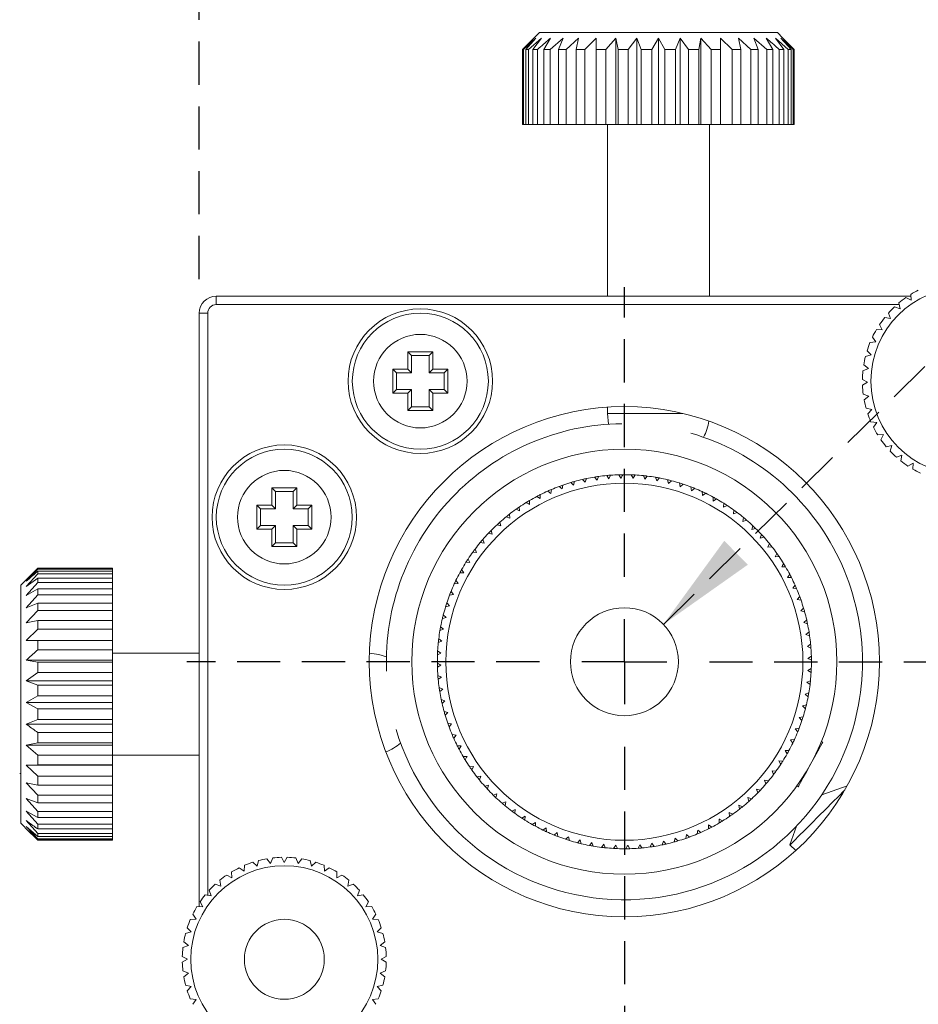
# Model space of a CAD drawing. Header units: millimetres. Extents: x 5 to 297, y 5 to 205.
# Tile 13 of 29: x 76 to 103, y 147 to 176. Entities that reach past the tile are written whole.
import ezdxf

# ---------------------------------------------------------------- set-up
doc = ezdxf.new("R2010")
doc.units = ezdxf.units.MM
doc.linetypes.add('HIDDEN', pattern=[1.905, 1.27, -0.635])
doc.layers.add('VM_VU04', color=7, linetype='HIDDEN')
doc.styles.add('SLDTEXTSTYLE0', font='TXT', dxfattribs={"width": 0.7})
doc.dimstyles.new('SLDDIMSTYLE0', dxfattribs={"dimtxt": 3.5, "dimasz": 3, "dimexe": 0, "dimexo": 0.0625, "dimgap": 0.875, "dimtad": 1, "dimlfac": 2, "dimrnd": 1e-09, "dimzin": 12, "dimdsep": 46, "dimtxsty": 'SLDTEXTSTYLE0', "dimsah": 1, "dimcen": 0.09, "dimadec": 0, "dimazin": 3, "dimtfac": 1, "dimtofl": 0, "dimtmove": 0, "dimatfit": 3, "dimfxl": 0, "dimfrac": 2, "dimtolj": 1, "dimtzin": 12, "dimarcsym": 0})
doc.dimstyles.new('SLDDIMSTYLE1', dxfattribs={"dimtxt": 0, "dimasz": 3, "dimexe": 0, "dimexo": 0.0625, "dimgap": 0, "dimtad": 0, "dimtih": 1, "dimtoh": 1, "dimdec": 0, "dimrnd": 1e-09, "dimzin": 0, "dimdsep": 46, "dimtxsty": 'Standard', "dimsah": 1, "dimcen": 0.09, "dimadec": 0, "dimazin": 0, "dimtfac": 3, "dimtdec": 0, "dimtofl": 0, "dimtmove": 0, "dimatfit": 3, "dimfxl": 0, "dimfrac": 2, "dimtolj": 1, "dimtzin": 0, "dimarcsym": 0})

# ---------------------------------------------------------------- blocks, each defined once
blk = doc.blocks.new('_D_6')
at = {"layer": 'VM_VU04'}
for p, q in [((81.505, 168.188), (81.505, 180.766)), ((106.505, 168.188), (106.505, 180.766)), ((81.505, 179.766), (106.505, 179.766))]:
    blk.add_line(p, q, dxfattribs=at)
for points in [[(81.505, 179.766), (84.505, 179.266), (84.505, 180.266)], [(106.505, 179.766), (103.505, 180.266), (103.505, 179.266)]]:
    blk.add_solid(points, dxfattribs=at)
at = {"layer": 'VM_VU04', "insert": (90.473, 184.278, 12.066), "char_height": 3.5, "attachment_point": 1, "style": 'SLDTEXTSTYLE0'}
blk.add_mtext('50', dxfattribs=at)
blk = doc.blocks.new('SW_CENTERMARKSYMBOL_0')
at = {"layer": 'VM_VU04', "color": 0}
for p, q in [((0, 2.5), (0, 11.009)), ((0, 0), (0, 1.25)), ((-2.5, 0), (-12.866, 0)), ((0, 0), (-1.25, 0)), ((0, 0), (0, -1.25)), ((0, 0), (1.25, 0)), ((2.5, 0), (12.903, 0)), ((0, -2.5), (0, -11.92))]:
    blk.add_line(p, q, dxfattribs=at)

msp = doc.modelspace()

# ---------------------------------------------------------------- linework, layer by layer
at = {"color": 7, "linetype": 'Continuous', "lineweight": 15}
for p, q in [((91.0093, 174.9376), (91.3435, 175.2765)), ((91.3991, 175.2765), (91.0364, 174.9376)), ((91.1035, 174.9376), (91.3991, 175.2765)), ((91.5643, 175.2765), (91.1842, 174.9376)), ((91.3162, 174.9376), (91.5643, 175.2765)), ((91.5046, 175.4376), (91.3435, 175.2765)), ((91.5046, 175.4376), (95.0046, 175.4376)), ((91.641, 174.9376), (91.834, 175.2765)), ((92.2, 175.2765), (91.8199, 174.9376)), ((92.068, 174.9376), (92.2, 175.2765)), ((92.6513, 175.2765), (92.2886, 174.9376)), ((92.5843, 174.9376), (92.6513, 175.2765)), ((93.1741, 175.2765), (92.8398, 174.9376)), ((93.7524, 175.2765), (93.4568, 174.9376)), ((93.8195, 174.9376), (93.7524, 175.2765)), ((93.7524, 172.7376), (93.7524, 175.2765)), ((94.3689, 175.2765), (94.1208, 174.9376)), ((94.5009, 174.9376), (94.3689, 175.2765)), ((94.3689, 172.7376), (94.3689, 175.2765)), ((95.0046, 175.2765), (94.8116, 174.9376)), ((95.0046, 175.4376), (98.5046, 175.4376)), ((95.1976, 174.9376), (95.0046, 175.2765)), ((95.0046, 172.7376), (95.0046, 175.2765)), ((95.6403, 175.2765), (95.5083, 174.9376)), ((95.8884, 174.9376), (95.6403, 175.2765)), ((95.6403, 172.7376), (95.6403, 175.2765)), ((96.2568, 175.2765), (96.1897, 174.9376)), ((96.5524, 174.9376), (96.2568, 175.2765)), ((96.2568, 172.7376), (96.2568, 175.2765)), ((97.1694, 174.9376), (96.8351, 175.2765)), ((97.7206, 174.9376), (97.3579, 175.2765)), ((97.3579, 175.2765), (97.4249, 174.9376)), ((98.1893, 174.9376), (97.8092, 175.2765)), ((97.8092, 175.2765), (97.9412, 174.9376)), ((98.1752, 175.2765), (98.3682, 174.9376)), ((98.825, 174.9376), (98.4449, 175.2765)), ((98.4449, 175.2765), (98.693, 174.9376)), ((98.6657, 175.2765), (98.5046, 175.4376)), ((98.6101, 175.2765), (98.9057, 174.9376)), ((98.9728, 174.9376), (98.6101, 175.2765)), ((98.6657, 175.2765), (98.9999, 174.9376)), ((91.0364, 174.9376), (91.0093, 174.9376)), ((91.0093, 172.7376), (91.0093, 174.9376)), ((91.0364, 174.9376), (91.0364, 172.7376)), ((91.1842, 174.9376), (91.1035, 174.9376)), ((91.1035, 172.7376), (91.1035, 174.9376)), ((91.1842, 174.9376), (91.1842, 172.7376)), ((91.448, 174.9376), (91.3162, 174.9376)), ((91.3162, 172.7376), (91.3162, 174.9376)), ((91.448, 174.9376), (91.448, 172.7376)), ((91.8199, 174.9376), (91.641, 174.9376)), ((91.641, 172.7376), (91.641, 174.9376)), ((91.8199, 174.9376), (91.8199, 172.7376)), ((92.2886, 174.9376), (92.068, 174.9376)), ((92.068, 172.7376), (92.068, 174.9376)), ((92.2886, 174.9376), (92.2886, 172.7376)), ((92.8398, 174.9376), (92.5843, 174.9376)), ((92.5843, 172.7376), (92.5843, 174.9376)), ((92.8398, 174.9376), (92.8398, 172.7376)), ((93.4568, 174.9376), (93.1741, 174.9376)), ((93.1741, 172.7376), (93.1741, 174.9376)), ((93.4568, 174.9376), (93.4568, 172.7376)), ((94.1208, 174.9376), (93.8195, 174.9376)), ((93.8195, 172.7376), (93.8195, 174.9376)), ((94.1208, 174.9376), (94.1208, 172.7376)), ((94.8116, 174.9376), (94.5009, 174.9376)), ((94.5009, 172.7376), (94.5009, 174.9376)), ((94.8116, 174.9376), (94.8116, 172.7376)), ((95.5083, 174.9376), (95.1976, 174.9376)), ((95.1976, 172.7376), (95.1976, 174.9376)), ((95.5083, 174.9376), (95.5083, 172.7376)), ((96.1897, 174.9376), (95.8884, 174.9376)), ((95.8884, 172.7376), (95.8884, 174.9376)), ((96.1897, 174.9376), (96.1897, 172.7376)), ((96.8351, 174.9376), (96.5524, 174.9376)), ((96.5524, 172.7376), (96.5524, 174.9376)), ((96.8351, 174.9376), (96.8351, 172.7376)), ((97.4249, 174.9376), (97.1694, 174.9376)), ((97.1694, 172.7376), (97.1694, 174.9376)), ((97.4249, 174.9376), (97.4249, 172.7376)), ((97.9412, 174.9376), (97.7206, 174.9376)), ((97.7206, 172.7376), (97.7206, 174.9376)), ((97.9412, 174.9376), (97.9412, 172.7376)), ((98.3682, 174.9376), (98.1893, 174.9376)), ((98.1893, 172.7376), (98.1893, 174.9376)), ((98.3682, 174.9376), (98.3682, 172.7376)), ((98.693, 174.9376), (98.5612, 174.9376)), ((98.5612, 172.7376), (98.5612, 174.9376)), ((98.693, 174.9376), (98.693, 172.7376)), ((98.9057, 174.9376), (98.825, 174.9376)), ((98.825, 172.7376), (98.825, 174.9376)), ((98.9057, 174.9376), (98.9057, 172.7376)), ((98.9999, 174.9376), (98.9728, 174.9376)), ((98.9728, 172.7376), (98.9728, 174.9376)), ((98.9999, 174.9376), (98.9999, 172.7376)), ((91.0093, 172.7376), (91.0364, 172.7376)), ((91.1035, 172.7376), (91.0364, 172.7376)), ((91.1035, 172.7376), (91.1842, 172.7376)), ((91.3162, 172.7376), (91.1842, 172.7376)), ((91.3162, 172.7376), (91.448, 172.7376)), ((91.641, 172.7376), (91.448, 172.7376)), ((91.641, 172.7376), (91.8199, 172.7376)), ((92.068, 172.7376), (91.8199, 172.7376)), ((92.068, 172.7376), (92.2886, 172.7376)), ((92.5843, 172.7376), (92.2886, 172.7376)), ((92.5843, 172.7376), (92.8398, 172.7376)), ((93.1741, 172.7376), (92.8398, 172.7376)), ((93.1741, 172.7376), (93.4568, 172.7376)), ((93.7524, 172.7376), (93.4568, 172.7376)), ((93.5046, 172.7376), (93.5046, 167.6876)), ((93.8195, 172.7376), (93.7524, 172.7376)), ((93.8195, 172.7376), (94.1208, 172.7376)), ((94.3689, 172.7376), (94.1208, 172.7376)), ((94.5009, 172.7376), (94.3689, 172.7376)), ((94.5009, 172.7376), (94.8116, 172.7376)), ((95.0046, 172.7376), (94.8116, 172.7376)), ((95.1976, 172.7376), (95.0046, 172.7376)), ((95.1976, 172.7376), (95.5083, 172.7376)), ((95.6403, 172.7376), (95.5083, 172.7376)), ((95.8884, 172.7376), (95.6403, 172.7376)), ((95.8884, 172.7376), (96.1897, 172.7376)), ((96.2568, 172.7376), (96.1897, 172.7376)), ((96.5524, 172.7376), (96.2568, 172.7376)), ((96.5046, 167.6876), (96.5046, 172.7376)), ((96.5524, 172.7376), (96.8351, 172.7376)), ((97.1694, 172.7376), (96.8351, 172.7376)), ((97.1694, 172.7376), (97.4249, 172.7376)), ((97.7206, 172.7376), (97.4249, 172.7376)), ((97.7206, 172.7376), (97.9412, 172.7376)), ((98.1893, 172.7376), (97.9412, 172.7376)), ((98.1893, 172.7376), (98.3682, 172.7376)), ((98.5612, 172.7376), (98.3682, 172.7376)), ((98.5612, 172.7376), (98.693, 172.7376)), ((98.825, 172.7376), (98.693, 172.7376)), ((98.825, 172.7376), (98.9057, 172.7376)), ((98.9728, 172.7376), (98.9057, 172.7376)), ((98.9728, 172.7376), (98.9999, 172.7376)), ((82.0046, 167.6876), (82.0046, 167.4376)), ((82.0046, 167.6876), (102.4273, 167.6876)), ((102.281, 167.6431), (102.4346, 167.5662)), ((102.4346, 167.5662), (102.4243, 167.7377)), ((101.9491, 167.3728), (102.1121, 167.3186)), ((102.1121, 167.3186), (102.0775, 167.4868)), ((81.5046, 167.1876), (81.7546, 167.1876)), ((81.5046, 149.7333), (81.5046, 167.1876)), ((101.659, 167.058), (101.8281, 167.0276)), ((101.8281, 167.0276), (101.7699, 167.1892)), ((101.5884, 166.6991), (101.5078, 166.8508)), ((101.3979, 166.3398), (101.2965, 166.4785)), ((101.4167, 166.7052), (101.5884, 166.6991)), ((101.2271, 166.3214), (101.3979, 166.3398)), ((87.6354, 166.0489), (87.6354, 165.5414)), ((88.3738, 166.0489), (87.6354, 166.0489)), ((87.7417, 165.9426), (87.6354, 166.0489)), ((88.2675, 165.9426), (87.7417, 165.9426)), ((87.7417, 165.9426), (87.7417, 165.4352)), ((88.2675, 165.9426), (88.3738, 166.0489)), ((88.2675, 165.4352), (88.2675, 165.9426)), ((88.3738, 165.5414), (88.3738, 166.0489)), ((101.094, 165.9146), (101.2604, 165.9571)), ((101.2604, 165.9571), (101.1404, 166.08)), ((101.1789, 165.5588), (101.0425, 165.6633)), ((87.6354, 165.5414), (87.1975, 165.5414)), ((87.1975, 165.5414), (87.1975, 164.8338)), ((87.3037, 165.4352), (87.1975, 165.5414)), ((87.7417, 165.4352), (87.3037, 165.4352)), ((87.3037, 165.4352), (87.3037, 164.9401)), ((87.7417, 165.4352), (87.6354, 165.5414)), ((88.2675, 165.4352), (88.3738, 165.5414)), ((88.7055, 165.4352), (88.2675, 165.4352)), ((88.8117, 165.5414), (88.3738, 165.5414)), ((88.7055, 165.4352), (88.8117, 165.5414)), ((88.7055, 164.9401), (88.7055, 165.4352)), ((88.8117, 164.8338), (88.8117, 165.5414)), ((101.0202, 165.493), (101.1789, 165.5588)), ((101.1548, 165.1528), (101.005, 165.2369)), ((101.0071, 165.0651), (101.1548, 165.1528)), ((87.3037, 164.9401), (87.1975, 164.8338)), ((87.1975, 164.8338), (87.6354, 164.8338)), ((87.3037, 164.9401), (87.7417, 164.9401)), ((87.7417, 164.9401), (87.6354, 164.8338)), ((87.6354, 164.8338), (87.6354, 164.3264)), ((87.7417, 164.9401), (87.7417, 164.4327)), ((88.2675, 164.9401), (88.3738, 164.8338)), ((88.2675, 164.9401), (88.7055, 164.9401)), ((88.2675, 164.4327), (88.2675, 164.9401)), ((88.3738, 164.3264), (88.3738, 164.8338)), ((88.3738, 164.8338), (88.8117, 164.8338)), ((88.7055, 164.9401), (88.8117, 164.8338)), ((101.1888, 164.7476), (101.0285, 164.8095)), ((101.055, 164.6398), (101.1888, 164.7476)), ((87.7417, 164.4327), (87.6354, 164.3264)), ((87.6354, 164.3264), (88.3738, 164.3264)), ((87.7417, 164.4327), (88.2675, 164.4327)), ((88.2675, 164.4327), (88.3738, 164.3264)), ((93.5046, 164.421), (93.5046, 164.2376)), ((93.5046, 164.2376), (93.5382, 163.9221)), ((101.2801, 164.3514), (101.1126, 164.3898)), ((101.163, 164.2256), (101.2801, 164.3514)), ((101.4268, 163.9721), (101.2556, 163.9864)), ((101.3289, 163.831), (101.4268, 163.9721)), ((101.626, 163.6177), (101.4545, 163.6074)), ((101.5492, 163.464), (101.626, 163.6177)), ((101.8737, 163.2951), (101.7054, 163.2606)), ((101.8195, 163.1321), (101.8737, 163.2951)), ((102.1647, 163.0111), (102.003, 162.953)), ((102.1342, 162.8421), (102.1647, 163.0111)), ((102.4932, 162.7714), (102.3414, 162.6909)), ((102.4871, 162.5998), (102.4932, 162.7714)), ((93.8459, 162.4354), (93.9053, 162.3367)), ((94.2058, 162.434), (94.2586, 162.3317)), ((94.2586, 162.3317), (94.3208, 162.4285)), ((92.4284, 162.207), (92.5113, 162.1271)), ((92.5113, 162.1271), (92.539, 162.2388)), ((92.7764, 162.2988), (92.8539, 162.2136)), ((92.8539, 162.2136), (92.8889, 162.3233)), ((93.1297, 162.3676), (93.2014, 162.2776)), ((93.2014, 162.2776), (93.2435, 162.3847)), ((93.4867, 162.4132), (93.5524, 162.3187)), ((93.5524, 162.3187), (93.6014, 162.4228)), ((94.5649, 162.409), (94.6109, 162.3035)), ((94.6109, 162.3035), (94.6793, 162.3961)), ((94.9215, 162.3607), (94.9605, 162.2524)), ((94.9605, 162.2524), (95.0348, 162.3403)), ((95.2742, 162.2891), (95.3061, 162.1785)), ((95.3061, 162.1785), (95.386, 162.2613)), ((95.6215, 162.1946), (95.6461, 162.0821)), ((95.6461, 162.0821), (95.7312, 162.1596)), ((83.6354, 162.0489), (83.6354, 161.5414)), ((84.3738, 162.0489), (83.6354, 162.0489)), ((83.7417, 161.9426), (83.6354, 162.0489)), ((84.2675, 161.9426), (83.7417, 161.9426)), ((83.7417, 161.9426), (83.7417, 161.4352)), ((84.2675, 161.9426), (84.3738, 162.0489)), ((84.2675, 161.4352), (84.2675, 161.9426)), ((84.3738, 161.5414), (84.3738, 162.0489)), ((91.5276, 161.736), (91.533, 161.851)), ((91.7541, 161.9561), (91.8467, 161.8877)), ((91.8467, 161.8877), (91.8596, 162.0021)), ((92.0872, 162.0926), (92.1751, 162.0183)), ((92.1751, 162.0183), (92.1955, 162.1316)), ((95.9619, 162.0776), (95.979, 161.9637)), ((95.979, 161.9637), (96.069, 162.0355)), ((96.2939, 161.9386), (96.3035, 161.8239)), ((96.3035, 161.8239), (96.398, 161.8896)), ((91.2191, 161.5637), (91.2169, 161.6788)), ((91.4307, 161.7982), (91.5276, 161.736)), ((96.616, 161.7781), (96.6181, 161.663)), ((96.6181, 161.663), (96.7168, 161.7224)), ((96.927, 161.597), (96.9216, 161.482)), ((83.6354, 161.5414), (83.1975, 161.5414)), ((83.1975, 161.5414), (83.1975, 160.8338)), ((83.3037, 161.4352), (83.1975, 161.5414)), ((83.3037, 161.4352), (83.3037, 160.9401)), ((83.7417, 161.4352), (83.3037, 161.4352)), ((83.7417, 161.4352), (83.6354, 161.5414)), ((84.2675, 161.4352), (84.3738, 161.5414)), ((84.7055, 161.4352), (84.2675, 161.4352)), ((84.8117, 161.5414), (84.3738, 161.5414)), ((84.7055, 161.4352), (84.8117, 161.5414)), ((84.7055, 160.9401), (84.7055, 161.4352)), ((84.8117, 160.8338), (84.8117, 161.5414)), ((90.6391, 161.1606), (90.6219, 161.2744)), ((90.8183, 161.4207), (90.9225, 161.3717)), ((90.9225, 161.3717), (90.9128, 161.4864)), ((96.9216, 161.482), (97.0239, 161.5348)), ((97.2255, 161.3959), (97.2126, 161.2815)), ((97.2126, 161.2815), (97.3181, 161.3275)), ((90.3701, 160.9314), (90.3455, 161.0439)), ((90.5319, 161.2027), (90.6391, 161.1606)), ((97.5102, 161.1757), (97.4898, 161.0624)), ((97.4898, 161.0624), (97.5981, 161.1014)), ((83.3037, 160.9401), (83.1975, 160.8338)), ((83.1975, 160.8338), (83.6354, 160.8338)), ((83.3037, 160.9401), (83.7417, 160.9401)), ((83.7417, 160.9401), (83.6354, 160.8338)), ((83.6354, 160.8338), (83.6354, 160.3264)), ((83.7417, 160.9401), (83.7417, 160.4327)), ((84.2675, 160.9401), (84.3738, 160.8338)), ((84.2675, 160.9401), (84.7055, 160.9401)), ((84.2675, 160.4327), (84.2675, 160.9401)), ((84.3738, 160.3264), (84.3738, 160.8338)), ((84.3738, 160.8338), (84.8117, 160.8338)), ((84.7055, 160.9401), (84.8117, 160.8338)), ((90.0049, 160.7129), (90.1167, 160.6852)), ((90.1167, 160.6852), (90.0848, 160.7958)), ((90.2604, 160.9664), (90.3701, 160.9314)), ((97.7799, 160.9373), (97.7521, 160.8256)), ((97.7521, 160.8256), (97.8627, 160.8574)), ((83.7417, 160.4327), (83.6354, 160.3264)), ((83.7417, 160.4327), (84.2675, 160.4327)), ((84.2675, 160.4327), (84.3738, 160.3264)), ((89.7666, 160.4432), (89.8799, 160.4229)), ((89.8799, 160.4229), (89.8409, 160.5312)), ((98.0334, 160.6818), (97.9984, 160.5722)), ((97.9984, 160.5722), (98.1109, 160.5967)), ((98.2696, 160.4103), (98.2275, 160.3032)), ((83.6354, 160.3264), (84.3738, 160.3264)), ((89.5464, 160.1585), (89.6608, 160.1456)), ((89.6608, 160.1456), (89.6148, 160.2512)), ((98.2275, 160.3032), (98.3414, 160.3203)), ((98.4876, 160.1239), (98.4386, 160.0198)), ((89.3453, 159.8601), (89.4603, 159.8547)), ((89.4603, 159.8547), (89.4074, 159.9569)), ((98.4386, 160.0198), (98.5533, 160.0294)), ((76.7546, 159.6622), (76.4157, 159.3013)), ((76.5043, 159.4364), (76.7546, 159.6852)), ((76.7546, 159.6852), (76.7546, 159.6622)), ((76.7546, 159.6852), (78.9546, 159.6852)), ((78.9546, 159.6622), (76.7546, 159.6622)), ((76.7546, 159.6003), (76.7546, 159.5236)), ((76.7546, 159.6003), (78.9546, 159.6003)), ((78.9546, 159.6622), (78.9546, 159.6852)), ((78.9546, 159.6622), (78.9546, 159.6003)), ((78.9546, 159.5236), (78.9546, 159.6003)), ((89.1641, 159.5491), (89.2792, 159.5512)), ((89.2792, 159.5512), (89.2198, 159.6498)), ((98.6307, 159.7232), (98.7458, 159.7253)), ((76.5038, 159.4369), (76.2546, 159.1876)), ((76.7546, 159.5236), (76.4157, 159.1445)), ((76.4157, 159.1445), (76.7546, 159.3965)), ((76.7546, 159.2685), (76.4157, 158.8826)), ((78.9546, 159.5236), (76.7546, 159.5236)), ((76.7546, 159.3965), (76.7546, 159.2685)), ((76.7546, 159.3965), (78.9546, 159.3965)), ((78.9546, 159.2685), (76.7546, 159.2685)), ((78.9546, 159.5236), (78.9546, 159.3965)), ((78.9546, 159.2685), (78.9546, 159.3965)), ((78.9546, 159.2685), (78.9546, 159.08)), ((89.1184, 159.2365), (89.0527, 159.3311)), ((98.8652, 159.5115), (98.803, 159.4147)), ((98.803, 159.4147), (98.918, 159.4092)), ((76.2546, 152.1876), (76.2546, 159.1876)), ((76.4157, 158.8826), (76.7546, 159.08)), ((76.7546, 159.08), (76.7546, 158.9046)), ((76.7546, 159.08), (78.9546, 159.08)), ((78.9546, 158.9046), (78.9546, 159.08)), ((88.9785, 158.912), (88.9067, 159.0021)), ((89.0037, 159.2269), (89.1184, 159.2365)), ((99.0231, 159.1881), (98.9547, 159.0955)), ((98.9547, 159.0955), (99.0691, 159.0826)), ((76.7546, 158.9046), (76.4157, 158.5236)), ((76.4157, 158.5236), (76.7546, 158.6605)), ((78.9546, 158.9046), (76.7546, 158.9046)), ((76.7546, 158.6605), (76.7546, 158.4429)), ((76.7546, 158.6605), (78.9546, 158.6605)), ((78.9546, 158.9046), (78.9546, 158.6605)), ((78.9546, 158.4429), (78.9546, 158.6605)), ((88.8601, 158.5791), (88.7826, 158.6642)), ((88.8647, 158.8949), (88.9785, 158.912)), ((99.1595, 158.8551), (99.0852, 158.7671)), ((99.0852, 158.7671), (99.1985, 158.7468)), ((76.7546, 158.4429), (76.4157, 158.0785)), ((78.9546, 158.4429), (76.7546, 158.4429)), ((78.9546, 158.4429), (78.9546, 158.1506)), ((88.7476, 158.5546), (88.8601, 158.5791)), ((99.2739, 158.5138), (99.194, 158.4309)), ((99.194, 158.4309), (99.3057, 158.4032)), ((76.4157, 158.0785), (76.7546, 158.1506)), ((76.7546, 158.1506), (76.7546, 157.8975)), ((76.7546, 158.1506), (78.9546, 158.1506)), ((78.9546, 157.8975), (78.9546, 158.1506)), ((88.6531, 158.2073), (88.7638, 158.2391)), ((88.7638, 158.2391), (88.6809, 158.319)), ((99.3657, 158.1658), (99.2806, 158.0883)), ((99.2806, 158.0883), (99.3902, 158.0533)), ((76.7546, 157.8975), (76.4157, 157.5607)), ((78.9546, 157.8975), (76.7546, 157.8975)), ((78.9546, 157.8975), (78.9546, 157.5659)), ((88.5816, 157.8546), (88.6899, 157.8936)), ((88.6899, 157.8936), (88.6019, 157.9679)), ((99.4346, 157.8126), (99.3445, 157.7408)), ((76.4157, 157.5607), (76.7546, 157.5659)), ((76.7546, 157.5659), (76.7546, 157.285)), ((76.7546, 157.5659), (78.9546, 157.5659)), ((78.9546, 157.285), (78.9546, 157.5659)), ((88.5332, 157.4979), (88.6387, 157.5439)), ((88.6387, 157.5439), (88.5461, 157.6123)), ((99.3445, 157.7408), (99.4517, 157.6987)), ((78.9546, 157.285), (76.7546, 157.285)), ((78.9546, 157.285), (78.9546, 156.986)), ((88.6106, 157.1917), (88.5137, 157.2539)), ((99.4802, 157.4556), (99.3856, 157.3898)), ((99.3856, 157.3898), (99.4898, 157.3408)), ((76.4157, 156.986), (76.7546, 156.9241)), ((78.9546, 156.986), (76.4157, 156.986)), ((76.7546, 156.9241), (76.7546, 156.6239)), ((76.7546, 156.9241), (78.9546, 156.9241)), ((81.5046, 157.1876), (78.9546, 157.1876)), ((78.9546, 156.986), (78.9546, 156.9241)), ((78.9546, 156.6239), (78.9546, 156.9241)), ((88.5083, 157.1389), (88.6106, 157.1917)), ((99.5023, 157.0963), (99.4037, 157.0369)), ((88.5069, 156.779), (88.6055, 156.8383)), ((99.5009, 156.7364), (99.3986, 156.6836)), ((99.3986, 156.6836), (99.4955, 156.6214)), ((76.7546, 156.6239), (76.4157, 156.3718)), ((76.4157, 156.3718), (76.7546, 156.2447)), ((78.9546, 156.3718), (76.4157, 156.3718)), ((78.9546, 156.6239), (76.7546, 156.6239)), ((78.9546, 156.6239), (78.9546, 156.3718)), ((78.9546, 156.3718), (78.9546, 156.2447)), ((88.6236, 156.4854), (88.5194, 156.5345)), ((88.529, 156.4197), (88.6236, 156.4854)), ((99.476, 156.3774), (99.3705, 156.3314)), ((76.7546, 156.2447), (76.7546, 155.9344)), ((76.7546, 156.2447), (78.9546, 156.2447)), ((78.9546, 155.9344), (78.9546, 156.2447)), ((88.6647, 156.1345), (88.5575, 156.1766)), ((88.5746, 156.0627), (88.6647, 156.1345)), ((99.3705, 156.3314), (99.4631, 156.263)), ((76.7546, 155.9344), (76.4157, 155.7369)), ((78.9546, 155.9344), (76.7546, 155.9344)), ((78.9546, 155.9344), (78.9546, 155.7369)), ((88.7286, 155.7869), (88.619, 155.8219)), ((88.6435, 155.7095), (88.7286, 155.7869)), ((99.4276, 156.0207), (99.3193, 155.9817)), ((99.3193, 155.9817), (99.4072, 155.9074)), ((76.4157, 155.7369), (76.7546, 155.5484)), ((78.9546, 155.7369), (76.4157, 155.7369)), ((76.7546, 155.5484), (76.7546, 155.2373)), ((76.7546, 155.5484), (78.9546, 155.5484)), ((78.9546, 155.7369), (78.9546, 155.5484)), ((78.9546, 155.2373), (78.9546, 155.5484)), ((99.356, 155.668), (99.2454, 155.6362)), ((99.2454, 155.6362), (99.3283, 155.5563)), ((76.7546, 155.2373), (76.4157, 155.1005)), ((78.9546, 155.2373), (76.7546, 155.2373)), ((78.9546, 155.2373), (78.9546, 155.1005)), ((88.8152, 155.4443), (88.7035, 155.4721)), ((88.7353, 155.3615), (88.8152, 155.4443)), ((99.2616, 155.3207), (99.1491, 155.2962)), ((99.1491, 155.2962), (99.2266, 155.211)), ((78.9546, 155.1005), (76.4157, 155.1005)), ((78.9546, 155.1005), (78.9546, 154.8564)), ((88.924, 155.1081), (88.8107, 155.1285)), ((88.8497, 155.0202), (88.924, 155.1081)), ((99.1445, 154.9804), (99.0307, 154.9632)), ((99.0307, 154.9632), (99.1025, 154.8732)), ((76.7546, 154.8564), (76.7546, 154.554)), ((76.7546, 154.8564), (78.9546, 154.8564)), ((78.9546, 154.554), (78.9546, 154.8564)), ((89.0545, 154.7798), (88.9401, 154.7927)), ((88.9861, 154.6872), (89.0545, 154.7798)), ((99.0055, 154.6484), (98.8908, 154.6387)), ((98.8908, 154.6387), (98.9565, 154.5442)), ((76.7546, 154.554), (76.4157, 154.4819)), ((76.4157, 154.4819), (76.7546, 154.1896)), ((78.9546, 154.4819), (76.4157, 154.4819)), ((78.9546, 154.554), (76.7546, 154.554)), ((78.9546, 154.554), (78.9546, 154.4819)), ((78.9546, 154.4819), (78.9546, 154.1896)), ((89.2062, 154.4606), (89.0912, 154.466)), ((89.144, 154.3637), (89.2062, 154.4606)), ((98.8451, 154.3262), (98.73, 154.3241)), ((98.73, 154.3241), (98.7894, 154.2255)), ((99.8368, 154.569), (99.7973, 154.5909)), ((76.7546, 154.1896), (76.7546, 153.9051)), ((76.7546, 154.1896), (78.9546, 154.1896)), ((78.9546, 153.9051), (78.9546, 154.1896)), ((78.9546, 154.1876), (81.5046, 154.1876)), ((89.3785, 154.1521), (89.2634, 154.15)), ((76.7546, 153.9051), (76.4157, 153.8999)), ((76.4157, 153.8999), (76.7546, 153.5683)), ((78.9546, 153.8999), (76.4157, 153.8999)), ((78.9546, 153.9051), (76.7546, 153.9051)), ((78.9546, 153.9051), (78.9546, 153.8999)), ((78.9546, 153.8999), (78.9546, 153.5683)), ((89.5706, 153.8555), (89.4559, 153.8459)), ((89.5216, 153.7513), (89.5706, 153.8555)), ((98.6639, 154.0152), (98.5489, 154.0206)), ((98.5489, 154.0206), (98.6017, 153.9183)), ((76.2233, 153.6499), (76.2546, 153.6499)), ((76.7546, 153.5683), (76.7546, 153.3104)), ((76.7546, 153.5683), (78.9546, 153.5683)), ((78.9546, 153.3104), (78.9546, 153.5683)), ((89.7817, 153.5721), (89.6678, 153.555)), ((89.7396, 153.465), (89.7817, 153.5721)), ((98.2426, 153.4321), (98.1293, 153.4524)), ((98.1293, 153.4524), (98.1683, 153.3441)), ((98.4628, 153.7167), (98.3484, 153.7297)), ((98.3484, 153.7297), (98.3944, 153.6241)), ((76.7546, 153.3104), (76.4157, 153.3723)), ((76.4157, 153.3723), (76.7546, 153.0114)), ((78.9546, 153.3104), (76.7546, 153.3104)), ((78.9546, 153.3104), (78.9546, 153.0114)), ((90.0108, 153.3031), (89.8983, 153.2786)), ((89.9758, 153.1934), (90.0108, 153.3031)), ((98.0043, 153.1624), (97.8925, 153.1901)), ((97.8925, 153.1901), (97.9244, 153.0795)), ((99.0713, 153.2783), (99.1108, 153.2564)), ((100.5575, 153.2895), (99.808, 153.0235)), ((76.4157, 152.915), (76.7546, 152.5358)), ((76.7546, 152.7879), (76.4157, 152.915)), ((76.7546, 153.0114), (76.7546, 152.7879)), ((76.7546, 153.0114), (78.9546, 153.0114)), ((78.9546, 152.7879), (78.9546, 153.0114)), ((90.2571, 153.0497), (90.1464, 153.0179)), ((90.2293, 152.938), (90.2571, 153.0497)), ((97.7488, 152.9089), (97.6391, 152.9439)), ((97.6391, 152.9439), (97.6637, 152.8314)), ((78.9546, 152.7879), (76.7546, 152.7879)), ((78.9546, 152.7879), (78.9546, 152.5358)), ((90.5194, 152.8129), (90.4111, 152.7739)), ((90.499, 152.6996), (90.5194, 152.8129)), ((90.7966, 152.5938), (90.6911, 152.5478)), ((90.7837, 152.4794), (90.7966, 152.5938)), ((97.4773, 152.6726), (97.3701, 152.7147)), ((97.3701, 152.7147), (97.3873, 152.6009)), ((76.7546, 152.3535), (76.4157, 152.542)), ((76.4157, 152.542), (76.7546, 152.156)), ((76.7546, 152.5358), (76.7546, 152.3535)), ((76.7546, 152.5358), (78.9546, 152.5358)), ((78.9546, 152.3535), (76.7546, 152.3535)), ((78.9546, 152.3535), (78.9546, 152.5358)), ((78.9546, 152.3535), (78.9546, 152.156)), ((91.0876, 152.3933), (90.9853, 152.3405)), ((91.0822, 152.2783), (91.0876, 152.3933)), ((96.7901, 152.3115), (96.7923, 152.1964)), ((97.1909, 152.4546), (97.0867, 152.5036)), ((97.0867, 152.5036), (97.0964, 152.3889)), ((76.2546, 152.1876), (76.5038, 151.9384)), ((76.4157, 152.2645), (76.7546, 151.8835)), ((76.7546, 151.7988), (76.4157, 152.091)), ((76.4157, 152.091), (76.7546, 151.7266)), ((76.7546, 151.6953), (76.4157, 152.0269)), ((76.4157, 152.0269), (76.7546, 151.6901)), ((76.7546, 152.156), (76.7546, 152.0204)), ((76.7546, 152.156), (78.9546, 152.156)), ((78.9546, 152.0204), (76.7546, 152.0204)), ((78.9546, 152.0204), (78.9546, 152.156)), ((78.9546, 152.0204), (78.9546, 151.8835)), ((91.391, 152.2122), (91.2924, 152.1529)), ((91.3932, 152.0971), (91.391, 152.2122)), ((91.7057, 152.0514), (91.6112, 151.9857)), ((91.7153, 151.9367), (91.7057, 152.0514)), ((96.4816, 152.1393), (96.4762, 152.0243)), ((96.5785, 152.0771), (96.4816, 152.1393)), ((99.0702, 152.1065), (98.8732, 151.5513)), ((76.7546, 151.8835), (76.7546, 151.7988)), ((76.7546, 151.8835), (78.9546, 151.8835)), ((78.9546, 151.7988), (76.7546, 151.7988)), ((76.7546, 151.7266), (76.7546, 151.6953)), ((76.7546, 151.7266), (78.9546, 151.7266)), ((78.9546, 151.7988), (78.9546, 151.8835)), ((78.9546, 151.7988), (78.9546, 151.7266)), ((78.9546, 151.6953), (78.9546, 151.7266)), ((92.0302, 151.9115), (91.9402, 151.8398)), ((92.0473, 151.7977), (92.0302, 151.9115)), ((92.3631, 151.7932), (92.278, 151.7157)), ((92.3877, 151.6807), (92.3631, 151.7932)), ((95.4979, 151.7482), (95.4702, 151.6365)), ((95.5808, 151.6683), (95.4979, 151.7482)), ((95.8341, 151.857), (95.8137, 151.7437)), ((95.922, 151.7827), (95.8341, 151.857)), ((96.1625, 151.9875), (96.1496, 151.8731)), ((96.2551, 151.9191), (96.1625, 151.9875)), ((78.9546, 151.6953), (76.7546, 151.6953)), ((76.7546, 151.6901), (78.9546, 151.6901)), ((78.9546, 151.6953), (78.9546, 151.6901)), ((92.7031, 151.6968), (92.6232, 151.6139)), ((92.735, 151.5862), (92.7031, 151.6968)), ((93.0487, 151.6229), (92.9744, 151.535)), ((93.0877, 151.5146), (93.0487, 151.6229)), ((93.3983, 151.5718), (93.3299, 151.4792)), ((93.4443, 151.4663), (93.3983, 151.5718)), ((93.7506, 151.5436), (93.6884, 151.4467)), ((93.8034, 151.4413), (93.7506, 151.5436)), ((94.1633, 151.4399), (94.1039, 151.5386)), ((94.4568, 151.5566), (94.4078, 151.4524)), ((94.5225, 151.4621), (94.4568, 151.5566)), ((94.8078, 151.5977), (94.7657, 151.4906)), ((94.8795, 151.5077), (94.8078, 151.5977)), ((95.1553, 151.6617), (95.1203, 151.552)), ((95.2328, 151.5765), (95.1553, 151.6617)), ((98.8732, 151.5513), (99.0427, 151.3818)), ((83.4928, 151.1437), (83.599, 151.0086)), ((83.599, 151.0086), (83.6628, 151.1681)), ((83.9187, 151.1864), (84.0046, 151.0376)), ((84.0046, 151.0376), (84.0905, 151.1864)), ((84.3463, 151.1681), (84.4102, 151.0086)), ((84.4102, 151.0086), (84.5164, 151.1437)), ((82.6807, 150.8797), (82.8207, 150.7801)), ((82.8207, 150.7801), (82.837, 150.9511)), ((83.0773, 151.0407), (83.2017, 150.9222)), ((83.2017, 150.9222), (83.2422, 151.0891)), ((84.767, 151.0891), (84.8075, 150.9222)), ((84.8075, 150.9222), (84.9319, 151.0407)), ((85.1722, 150.9511), (85.1885, 150.7801)), ((85.1885, 150.7801), (85.3285, 150.8797)), ((82.3111, 150.6639), (82.4638, 150.5852)), ((82.4638, 150.5852), (82.4556, 150.7568)), ((85.5536, 150.7568), (85.5454, 150.5852)), ((85.5454, 150.5852), (85.6981, 150.6639)), ((81.9759, 150.3977), (82.1382, 150.3415)), ((82.1382, 150.3415), (82.1057, 150.5102)), ((85.9035, 150.5102), (85.871, 150.3415)), ((85.871, 150.3415), (86.0333, 150.3977)), ((81.682, 150.0865), (81.8507, 150.054)), ((81.8507, 150.054), (81.7945, 150.2163)), ((86.2147, 150.2163), (86.1585, 150.054)), ((86.1585, 150.054), (86.3272, 150.0865)), ((81.4354, 149.7366), (81.607, 149.7285)), ((81.607, 149.7285), (81.5283, 149.8812)), ((86.4809, 149.8812), (86.4022, 149.7285)), ((86.4022, 149.7285), (86.5738, 149.7366)), ((81.4121, 149.3716), (81.3125, 149.5115)), ((86.6967, 149.5115), (86.597, 149.3716)), ((81.27, 148.9906), (81.1515, 149.1149)), ((81.2411, 149.3552), (81.4121, 149.3716)), ((86.597, 149.3716), (86.7681, 149.3552)), ((86.8577, 149.1149), (86.7392, 148.9906)), ((81.1031, 148.9501), (81.27, 148.9906)), ((86.7392, 148.9906), (86.9061, 148.9501)), ((81.0241, 148.5294), (81.1836, 148.5932)), ((81.1836, 148.5932), (81.0486, 148.6994)), ((86.9606, 148.6994), (86.8256, 148.5932)), ((86.8256, 148.5932), (86.9851, 148.5294)), ((81.1546, 148.1876), (81.0058, 148.2735)), ((87.0034, 148.2735), (86.8546, 148.1876)), ((81.0058, 148.1017), (81.1546, 148.1876)), ((86.8546, 148.1876), (87.0034, 148.1017)), ((81.1836, 147.782), (81.0241, 147.8459)), ((81.0486, 147.6759), (81.1836, 147.782)), ((86.9851, 147.8459), (86.8256, 147.782)), ((86.8256, 147.782), (86.9606, 147.6759)), ((81.27, 147.3847), (81.1031, 147.4252)), ((81.1515, 147.2604), (81.27, 147.3847)), ((86.9061, 147.4252), (86.7392, 147.3847)), ((86.7392, 147.3847), (86.8577, 147.2604)), ((81.4121, 147.0037), (81.2411, 147.02)), ((81.3125, 146.8638), (81.4121, 147.0037)), ((86.7681, 147.02), (86.597, 147.0037)), ((86.597, 147.0037), (86.6967, 146.8638))]:
    msp.add_line(p, q, dxfattribs=at)
at = {"color": 8, "linetype": 'Continuous', "lineweight": 15}
for p, q in [((102.0876, 167.4376), (82.0046, 167.4376)), ((81.7546, 167.1876), (81.7546, 150.0725)), ((95.7251, 164.2376), (93.5046, 164.2376))]:
    msp.add_line(p, q, dxfattribs=at)
at = {"color": 7, "linetype": 'Continuous', "lineweight": 15, "flags": 128}
for points in [[(87.0061, 157.0826), (86.7884, 157.15), (86.5087, 157.1867)], [(99.8368, 154.569), (99.8212, 154.5408), (99.7716, 154.4512), (99.6929, 154.3089), (99.5928, 154.1278), (99.481, 153.9257), (99.3685, 153.7223), (99.2663, 153.5375), (99.1844, 153.3895), (99.1309, 153.2926), (99.1109, 153.2565), (99.1108, 153.2564)], [(100.4864, 153.1645), (100.4586, 153.1367), (100.3095, 152.9877), (100.1284, 152.8065), (99.9256, 152.6038), (99.7131, 152.3912), (99.5031, 152.1812)], [(99.5031, 152.1812), (99.3079, 151.986), (99.1387, 151.8169), (99.0056, 151.6837), (98.916, 151.5942), (98.8754, 151.5535), (98.8732, 151.5513)]]:
    msp.add_lwpolyline(points, dxfattribs=at)
at = {"color": 7, "linetype": 'Continuous', "lineweight": 15}
for centre, radius in [((104.0046, 165.1876), 2.75), ((88.0046, 165.1876), 2.125), ((88.0046, 165.1876), 2), ((88.0046, 165.1876), 1.375), ((94.0046, 156.9376), 7.5), ((84.0046, 161.1876), 2.125), ((84.0046, 161.1876), 2), ((94.0046, 156.9376), 6.25), ((84.0046, 161.1876), 1.375), ((94.0046, 156.9376), 5.25), ((94.0046, 156.9376), 1.5875), ((84.0046, 148.1876), 2.75), ((84.0046, 148.1876), 1.175)]:
    msp.add_circle(centre, radius, dxfattribs=at)
for centre, radius, start, end in [((82.0046, 167.1876), 0.5, 90, 180), ((104.0046, 165.1876), 3, 125.06753, 129.96804), ((104.0046, 165.1876), 3, 116.88571, 121.78623), ((82.0046, 167.1876), 0.25, 90, 180), ((104.0046, 165.1876), 3, 133.24934, 138.14986), ((104.0046, 165.1876), 3, 141.43116, 146.33168), ((104.0046, 165.1876), 3, 149.61298, 154.5135), ((104.0046, 165.1876), 3, 157.7948, 162.69532), ((104.0046, 165.1876), 3, 165.97662, 170.87714), ((104.0046, 165.1876), 3, 174.15844, 179.05895), ((104.0046, 165.1876), 3, 182.34025, 187.24077), ((104.0046, 165.1876), 3, 190.52207, 195.42259), ((104.0046, 165.1876), 3, 198.70389, 203.60441), ((94.0046, 156.9376), 7, 90.62957, 182.29069), ((95.0046, 164.2376), 1.5, 332.2555, 351.4481), ((94.0046, 156.9376), 7, 337.47733, 73.77005), ((104.0046, 165.1876), 3, 206.88571, 211.78623), ((104.0046, 165.1876), 3, 215.06753, 219.96804), ((104.0046, 165.1876), 3, 223.24934, 228.14986), ((104.0046, 165.1876), 3, 231.43116, 236.33168), ((94.0046, 156.9376), 5.5, 91.65328, 94.20398), ((94.0046, 156.9376), 5.5, 90.45398, 91.65328), ((94.0046, 156.9376), 5.5, 87.90328, 90.45398), ((94.0046, 156.9376), 5.5, 86.70398, 87.90328), ((94.0046, 156.9376), 5.5, 84.15328, 86.70398), ((104.0046, 165.1876), 3, 239.61298, 244.5135), ((94.0046, 156.9376), 5.5, 106.65328, 109.20398), ((94.0046, 156.9376), 5.5, 105.45398, 106.65328), ((94.0046, 156.9376), 5.5, 102.90328, 105.45398), ((94.0046, 156.9376), 5.5, 101.70398, 102.90328), ((94.0046, 156.9376), 5.5, 99.15328, 101.70398), ((94.0046, 156.9376), 5.5, 97.95398, 99.15328), ((94.0046, 156.9376), 5.5, 95.40328, 97.95398), ((94.0046, 156.9376), 5.5, 94.20398, 95.40328), ((94.0046, 156.9376), 5.5, 82.95398, 84.15328), ((94.0046, 156.9376), 5.5, 80.40328, 82.95398), ((94.0046, 156.9376), 5.5, 79.20398, 80.40328), ((94.0046, 156.9376), 5.5, 76.65328, 79.20398), ((94.0046, 156.9376), 5.5, 75.45398, 76.65328), ((94.0046, 156.9376), 5.5, 72.90328, 75.45398), ((94.0046, 156.9376), 5.5, 71.70398, 72.90328), ((94.0046, 156.9376), 5.5, 69.15328, 71.70398), ((94.0046, 156.9376), 5.5, 116.70398, 117.90328), ((94.0046, 156.9376), 5.5, 114.15328, 116.70398), ((94.0046, 156.9376), 5.5, 112.95398, 114.15328), ((94.0046, 156.9376), 5.5, 110.40328, 112.95398), ((94.0046, 156.9376), 5.5, 109.20398, 110.40328), ((94.0046, 156.9376), 5.5, 67.95398, 69.15328), ((94.0046, 156.9376), 5.5, 65.40328, 67.95398), ((94.0046, 156.9376), 5.5, 64.20398, 65.40328), ((94.0046, 156.9376), 5.5, 61.65328, 64.20398), ((94.0046, 156.9376), 5.5, 121.65328, 124.20398), ((94.0046, 156.9376), 5.5, 120.45398, 121.65328), ((94.0046, 156.9376), 5.5, 117.90328, 120.45398), ((94.0046, 156.9376), 5.5, 60.45398, 61.65328), ((94.0046, 156.9376), 5.5, 57.90328, 60.45398), ((94.0046, 156.9376), 5.5, 56.70398, 57.90328), ((94.0046, 156.9376), 5.5, 127.95398, 129.15328), ((94.0046, 156.9376), 5.5, 125.40328, 127.95398), ((94.0046, 156.9376), 5.5, 124.20398, 125.40328), ((94.0046, 156.9376), 5.5, 54.15328, 56.70398), ((94.0046, 156.9376), 5.5, 52.95398, 54.15328), ((94.0046, 156.9376), 5.5, 50.40328, 52.95398), ((94.0046, 156.9376), 5.5, 131.70398, 132.90328), ((94.0046, 156.9376), 5.5, 129.15328, 131.70398), ((94.0046, 156.9376), 5.5, 49.20398, 50.40328), ((94.0046, 156.9376), 5.5, 46.65328, 49.20398), ((94.0046, 156.9376), 5.5, 136.65328, 139.20398), ((94.0046, 156.9376), 5.5, 135.45398, 136.65328), ((94.0046, 156.9376), 5.5, 132.90328, 135.45398), ((94.0046, 156.9376), 5.5, 45.45398, 46.65328), ((94.0046, 156.9376), 5.5, 42.90328, 45.45398), ((94.0046, 156.9376), 5.5, 140.40328, 142.95398), ((94.0046, 156.9376), 5.5, 139.20398, 140.40328), ((94.0046, 156.9376), 5.5, 41.70398, 42.90328), ((94.0046, 156.9376), 5.5, 39.15328, 41.70398), ((94.0046, 156.9376), 5.5, 37.95398, 39.15328), ((94.0046, 156.9376), 5.5, 144.15328, 146.70398), ((94.0046, 156.9376), 5.5, 142.95398, 144.15328), ((94.0046, 156.9376), 5.5, 35.40328, 37.95398), ((94.0046, 156.9376), 5.5, 34.20398, 35.40328), ((94.0046, 156.9376), 5.5, 147.90328, 150.45398), ((94.0046, 156.9376), 5.5, 146.70398, 147.90328), ((94.0046, 156.9376), 5.5, 31.65328, 34.20398), ((94.0046, 156.9376), 5.5, 30.45398, 31.65328), ((94.0046, 156.9376), 5.5, 151.65328, 154.20398), ((94.0046, 156.9376), 5.5, 150.45398, 151.65328), ((94.0046, 156.9376), 5.5, 27.90328, 30.45398), ((94.0046, 156.9376), 5.5, 154.20398, 155.40328), ((94.0046, 156.9376), 5.5, 26.70398, 27.90328), ((94.0046, 156.9376), 5.5, 24.15328, 26.70398), ((94.0046, 156.9376), 5.5, 157.95398, 159.15328), ((94.0046, 156.9376), 5.5, 155.40328, 157.95398), ((94.0046, 156.9376), 5.5, 22.95398, 24.15328), ((94.0046, 156.9376), 5.5, 20.40328, 22.95398), ((94.0046, 156.9376), 5.5, 161.70398, 162.90328), ((94.0046, 156.9376), 5.5, 159.15328, 161.70398), ((94.0046, 156.9376), 5.5, 19.20398, 20.40328), ((94.0046, 156.9376), 5.5, 16.65328, 19.20398), ((94.0046, 156.9376), 5.5, 162.90328, 165.45398), ((94.0046, 156.9376), 5.5, 15.45398, 16.65328), ((94.0046, 156.9376), 5.5, 12.90328, 15.45398), ((94.0046, 156.9376), 5.5, 166.65328, 169.20398), ((94.0046, 156.9376), 5.5, 165.45398, 166.65328), ((94.0046, 156.9376), 5.5, 11.70398, 12.90328), ((94.0046, 156.9376), 5.5, 170.40328, 172.95398), ((94.0046, 156.9376), 5.5, 169.20398, 170.40328), ((94.0046, 156.9376), 5.5, 9.15328, 11.70398), ((94.0046, 156.9376), 5.5, 7.95398, 9.15328), ((94.0046, 156.9376), 5.5, 172.95398, 174.15328), ((94.0046, 156.9376), 5.5, 5.40328, 7.95398), ((94.0046, 156.9376), 5.5, 176.70398, 177.90328), ((94.0046, 156.9376), 5.5, 174.15328, 176.70398), ((94.0046, 156.9376), 5.5, 4.20398, 5.40328), ((94.0046, 156.9376), 5.5, 1.65328, 4.20398), ((94.0046, 156.9376), 5.5, 177.90328, 180.45398), ((94.0046, 156.9376), 5.5, 357.90328, 0.45398), ((94.0046, 156.9376), 5.5, 0.45398, 1.65328), ((94.0046, 156.9376), 5.5, 180.45398, 181.65328), ((94.0046, 156.9376), 5.5, 181.65328, 184.20398), ((94.0046, 156.9376), 5.5, 356.70398, 357.90328), ((94.0046, 156.9376), 5.5, 184.20398, 185.40328), ((94.0046, 156.9376), 5.5, 185.40328, 187.95398), ((94.0046, 156.9376), 5.5, 352.95398, 354.15328), ((94.0046, 156.9376), 5.5, 354.15328, 356.70398), ((94.0046, 156.9376), 5.5, 187.95398, 189.15328), ((94.0046, 156.9376), 5.5, 189.15328, 191.70398), ((94.0046, 156.9376), 5.5, 350.40328, 352.95398), ((94.0046, 156.9376), 5.5, 191.70398, 192.90328), ((94.0046, 156.9376), 5.5, 346.65328, 349.20398), ((94.0046, 156.9376), 5.5, 349.20398, 350.40328), ((94.0046, 156.9376), 5.5, 192.90328, 195.45398), ((94.0046, 156.9376), 5.5, 342.90328, 345.45398), ((94.0046, 156.9376), 5.5, 345.45398, 346.65328), ((94.0046, 156.9376), 5.5, 195.45398, 196.65328), ((94.0046, 156.9376), 5.5, 196.65328, 199.20398), ((94.0046, 156.9376), 5.5, 339.15328, 341.70398), ((94.0046, 156.9376), 5.5, 341.70398, 342.90328), ((94.0046, 156.9376), 7, 196.51087, 337.47733), ((94.0046, 156.9376), 5.5, 199.20398, 200.40328), ((94.0046, 156.9376), 5.5, 200.40328, 202.95398), ((94.0046, 156.9376), 5.5, 337.95398, 339.15328), ((94.0046, 156.9376), 5.5, 202.95398, 204.15328), ((94.0046, 156.9376), 5.5, 204.15328, 206.70398), ((94.0046, 156.9376), 5.5, 334.20398, 335.40328), ((94.0046, 156.9376), 5.5, 335.40328, 337.95398), ((86.4546, 155.6876), 1.5, 290.86983, 310.37337), ((94.0046, 156.9376), 5.5, 206.70398, 207.90328), ((94.0046, 156.9376), 5.5, 207.90328, 210.45398), ((94.0046, 156.9376), 5.5, 330.45398, 331.65328), ((94.0046, 156.9376), 5.5, 331.65328, 334.20398), ((94.0046, 156.9376), 5.5, 210.45398, 211.65328), ((94.0046, 156.9376), 5.5, 211.65328, 214.20398), ((94.0046, 156.9376), 5.5, 327.90328, 330.45398), ((94.0046, 156.9376), 5.5, 214.20398, 215.40328), ((94.0046, 156.9376), 5.5, 215.40328, 217.95398), ((94.0046, 156.9376), 5.5, 324.15328, 326.70398), ((94.0046, 156.9376), 5.5, 326.70398, 327.90328), ((94.0046, 156.9376), 5.5, 217.95398, 219.15328), ((94.0046, 156.9376), 5.5, 219.15328, 221.70398), ((94.0046, 156.9376), 5.5, 320.40328, 322.95398), ((94.0046, 156.9376), 5.5, 322.95398, 324.15328), ((94.0046, 156.9376), 5.5, 221.70398, 222.90328), ((94.0046, 156.9376), 5.5, 222.90328, 225.45398), ((94.0046, 156.9376), 5.5, 315.45398, 316.65328), ((94.0046, 156.9376), 5.5, 316.65328, 319.20398), ((94.0046, 156.9376), 5.5, 319.20398, 320.40328), ((94.0046, 156.9376), 5.5, 225.45398, 226.65328), ((94.0046, 156.9376), 5.5, 226.65328, 229.20398), ((94.0046, 156.9376), 5.5, 311.70398, 312.90328), ((94.0046, 156.9376), 5.5, 312.90328, 315.45398), ((94.0046, 156.9376), 5.5, 229.20398, 230.40328), ((94.0046, 156.9376), 5.5, 230.40328, 232.95398), ((94.0046, 156.9376), 5.5, 305.40328, 307.95398), ((94.0046, 156.9376), 5.5, 307.95398, 309.15328), ((94.0046, 156.9376), 5.5, 309.15328, 311.70398), ((94.0046, 156.9376), 5.5, 232.95398, 234.15328), ((94.0046, 156.9376), 5.5, 234.15328, 236.70398), ((94.0046, 156.9376), 5.5, 236.70398, 237.90328), ((94.0046, 156.9376), 5.5, 301.65328, 304.20398), ((94.0046, 156.9376), 5.5, 304.20398, 305.40328), ((94.0046, 156.9376), 5.5, 237.90328, 240.45398), ((94.0046, 156.9376), 5.5, 240.45398, 241.65328), ((94.0046, 156.9376), 5.5, 241.65328, 244.20398), ((94.0046, 156.9376), 5.5, 294.15328, 296.70398), ((94.0046, 156.9376), 5.5, 296.70398, 297.90328), ((94.0046, 156.9376), 5.5, 297.90328, 300.45398), ((94.0046, 156.9376), 5.5, 300.45398, 301.65328), ((94.0046, 156.9376), 5.5, 244.20398, 245.40328), ((94.0046, 156.9376), 5.5, 245.40328, 247.95398), ((94.0046, 156.9376), 5.5, 247.95398, 249.15328), ((94.0046, 156.9376), 5.5, 249.15328, 251.70398), ((94.0046, 156.9376), 5.5, 251.70398, 252.90328), ((94.0046, 156.9376), 5.5, 286.65328, 289.20398), ((94.0046, 156.9376), 5.5, 289.20398, 290.40328), ((94.0046, 156.9376), 5.5, 290.40328, 292.95398), ((94.0046, 156.9376), 5.5, 292.95398, 294.15328), ((94.0046, 156.9376), 5.5, 252.90328, 255.45398), ((94.0046, 156.9376), 5.5, 255.45398, 256.65328), ((94.0046, 156.9376), 5.5, 256.65328, 259.20398), ((94.0046, 156.9376), 5.5, 259.20398, 260.40328), ((94.0046, 156.9376), 5.5, 260.40328, 262.95398), ((94.0046, 156.9376), 5.5, 262.95398, 264.15328), ((94.0046, 156.9376), 5.5, 264.15328, 266.70398), ((94.0046, 156.9376), 5.5, 266.70398, 267.90328), ((94.0046, 156.9376), 5.5, 267.90328, 270.45398), ((94.0046, 156.9376), 5.5, 270.45398, 271.65328), ((94.0046, 156.9376), 5.5, 271.65328, 274.20398), ((94.0046, 156.9376), 5.5, 274.20398, 275.40328), ((94.0046, 156.9376), 5.5, 275.40328, 277.95398), ((94.0046, 156.9376), 5.5, 277.95398, 279.15328), ((94.0046, 156.9376), 5.5, 279.15328, 281.70398), ((94.0046, 156.9376), 5.5, 281.70398, 282.90328), ((94.0046, 156.9376), 5.5, 282.90328, 285.45398), ((94.0046, 156.9376), 5.5, 285.45398, 286.65328), ((84.0046, 148.1876), 3, 99.82247, 104.72299), ((84.0046, 148.1876), 3, 91.64065, 96.54117), ((84.0046, 148.1876), 3, 83.45883, 88.35935), ((84.0046, 148.1876), 3, 75.27701, 80.17753), ((84.0046, 148.1876), 3, 116.1861, 121.08662), ((84.0046, 148.1876), 3, 108.00429, 112.9048), ((84.0046, 148.1876), 3, 67.0952, 71.99571), ((84.0046, 148.1876), 3, 58.91338, 63.8139), ((84.0046, 148.1876), 3, 124.36792, 129.26844), ((84.0046, 148.1876), 3, 50.73156, 55.63208), ((84.0046, 148.1876), 3, 132.54974, 137.45026), ((84.0046, 148.1876), 3, 42.54974, 47.45026), ((84.0046, 148.1876), 3, 140.73156, 145.63208), ((84.0046, 148.1876), 3, 34.36792, 39.26844), ((84.0046, 148.1876), 3, 148.91338, 153.8139), ((84.0046, 148.1876), 3, 26.1861, 31.08662), ((84.0046, 148.1876), 3, 157.0952, 161.99571), ((84.0046, 148.1876), 3, 18.00429, 22.9048), ((84.0046, 148.1876), 3, 165.27701, 170.17753), ((84.0046, 148.1876), 3, 9.82247, 14.72299), ((84.0046, 148.1876), 3, 173.45883, 178.35935), ((84.0046, 148.1876), 3, 1.64065, 6.54117), ((84.0046, 148.1876), 3, 181.64065, 186.54117), ((84.0046, 148.1876), 3, 353.45883, 358.35935), ((84.0046, 148.1876), 3, 189.82247, 194.72299), ((84.0046, 148.1876), 3, 345.27701, 350.17753), ((84.0046, 148.1876), 3, 198.00429, 202.9048), ((84.0046, 148.1876), 3, 337.0952, 341.99571)]:
    msp.add_arc(centre, radius, start, end, dxfattribs=at)
for points, knots in [([(91.834, 175.2765), (91.7226, 175.1794), (91.5935, 175.0669), (91.4655, 174.9532), (91.448, 174.9376)], [0, 0, 0, 0, 0.8633998, 1, 1, 1, 1]), ([(93.1741, 174.9376), (93.1741, 174.9532), (93.1741, 175.0669), (93.1741, 175.1794), (93.1741, 175.2765)], [0, 0, 0, 0, 0.1365994, 1, 1, 1, 1]), ([(96.8351, 175.2765), (96.8351, 175.1794), (96.8351, 175.0669), (96.8351, 174.9532), (96.8351, 174.9376)], [0, 0, 0, 0, 0.8634006, 1, 1, 1, 1]), ([(98.5612, 174.9376), (98.4504, 175.0357), (98.3221, 175.1492), (98.1928, 175.2613), (98.1752, 175.2765)], [0, 0, 0, 0, 0.8641572, 1, 1, 1, 1]), ([(93.9053, 162.3367), (93.9227, 162.3683), (93.9413, 162.4019), (93.9599, 162.4354), (93.961, 162.4375)], [0, 0, 0, 0, 0.93838277, 1, 1, 1, 1]), ([(91.1183, 161.6195), (91.1204, 161.6183), (91.1539, 161.5998), (91.1875, 161.5812), (91.2191, 161.5637)], [0, 0, 0, 0, 0.0616117, 1, 1, 1, 1]), ([(98.6864, 159.8239), (98.6853, 159.8219), (98.6667, 159.7883), (98.6481, 159.7547), (98.6307, 159.7232)], [0, 0, 0, 0, 0.0616092, 1, 1, 1, 1]), ([(76.4157, 159.3013), (76.4309, 159.315), (76.5431, 159.4152), (76.6565, 159.5145), (76.7546, 159.6003)], [0, 0, 0, 0, 0.1358441, 1, 1, 1, 1]), ([(76.7546, 157.285), (76.6565, 157.1991), (76.5431, 157.0998), (76.4309, 156.9996), (76.4157, 156.986)], [0, 0, 0, 0, 0.8641568, 1, 1, 1, 1]), ([(99.4037, 157.0369), (99.4118, 157.0325), (99.4454, 157.0139), (99.479, 156.9953), (99.5044, 156.9812)], [0, 0, 0, 0, 0.2413094, 1, 1, 1, 1]), ([(88.6055, 156.8383), (88.574, 156.8558), (88.5404, 156.8744), (88.5068, 156.8929), (88.5048, 156.8941)], [0, 0, 0, 0, 0.9383893, 1, 1, 1, 1]), ([(76.4157, 155.1005), (76.4309, 155.0894), (76.5431, 155.0075), (76.6565, 154.9265), (76.7546, 154.8564)], [0, 0, 0, 0, 0.1358414, 1, 1, 1, 1]), ([(89.3228, 154.0514), (89.3369, 154.0768), (89.3554, 154.1104), (89.374, 154.144), (89.3785, 154.1521)], [0, 0, 0, 0, 0.7586923, 1, 1, 1, 1]), ([(96.8909, 152.2558), (96.8654, 152.2699), (96.8319, 152.2885), (96.7982, 152.3071), (96.7901, 152.3115)], [0, 0, 0, 0, 0.7586926, 1, 1, 1, 1]), ([(76.7546, 152.0204), (76.6565, 152.0905), (76.5431, 152.1716), (76.4309, 152.2534), (76.4157, 152.2645)], [0, 0, 0, 0, 0.8641576, 1, 1, 1, 1]), ([(94.1039, 151.5386), (94.0994, 151.5304), (94.0808, 151.4968), (94.0623, 151.4633), (94.0482, 151.4378)], [0, 0, 0, 0, 0.2413078, 1, 1, 1, 1])]:
    msp.add_open_spline(points, degree=3, knots=knots, dxfattribs=at)

# ---------------------------------------------------------------- block references
at = {"layer": 'VM_VU04'}
msp.add_blockref('SW_CENTERMARKSYMBOL_0', (94.0046, 156.9376), dxfattribs=at)

# ---------------------------------------------------------------- dimensions: what is measured, and where the dimension line sits
dim = msp.add_linear_dim(base=(106.5046, 179.7662), p1=(81.5046, 167.1876), p2=(106.5046, 167.1876), dimstyle='SLDDIMSTYLE0', dxfattribs=at)
dim.commit()
dim.dimension.update_dxf_attribs({"geometry": '_D_6', "text_midpoint": (94.0046, 179.7662), "dimtype": 160})

# ---------------------------------------------------------------- leaders
msp.add_leader([(95.1517, 158.0351), (109.6605, 172.3381), (115.9105, 172.3381)], dimstyle='SLDDIMSTYLE1', dxfattribs=at)

doc.saveas('drawing.dxf')
